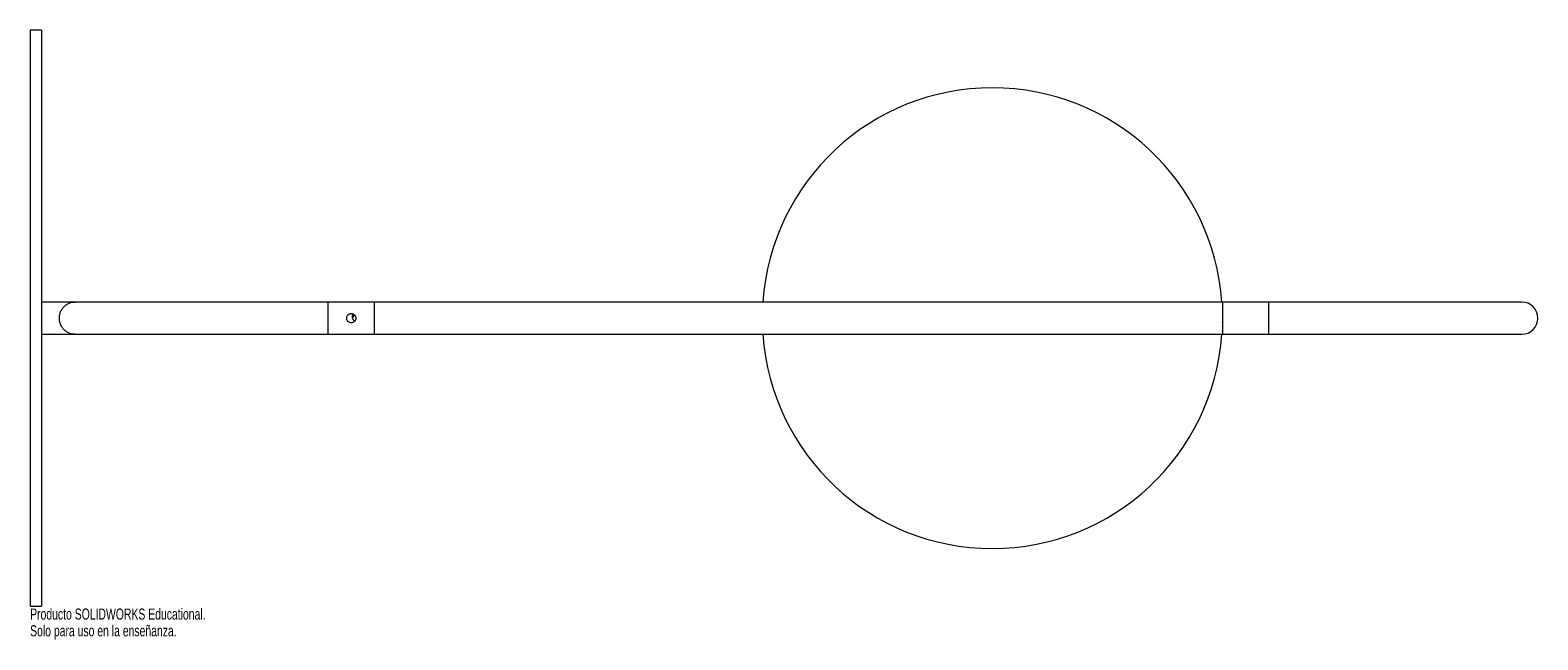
# Paper-space layout '_Normal a' of a CAD drawing. Header units: millimetres. Extents: x -250 to 405, y -140 to 125.
import ezdxf

# ---------------------------------------------------------------- set-up
doc = ezdxf.new("R2010")
doc.units = ezdxf.units.MM
doc.styles.add('SLDTEXTSTYLE0', font='TXT', dxfattribs={"width": 0.7})

psp = doc.layouts.new('_Normal a')

# ---------------------------------------------------------------- linework, layer by layer
at = {"color": 7, "linetype": 'Continuous', "lineweight": 15}
for p, q in [((-244.5, 125), (-249.5, 125)), ((-249.5, 125), (-249.5, -125)), ((-244.5, 125), (-244.5, -125)), ((398.5, 7), (-244.5, 7)), ((-100, 7), (-100, -7)), ((268.5, 7), (268.5, -7)), ((268.5, -2.08), (268.28, -2.22)), ((-244.5, -7), (398.5, -7)), ((-249.5, -125), (-244.5, -125))]:
    psp.add_line(p, q, dxfattribs=at)
at = {"color": 8, "linetype": 'Continuous', "lineweight": 15}
for p, q in [((-120, -7), (-120, 7)), ((288.5, 7), (288.5, -7))]:
    psp.add_line(p, q, dxfattribs=at)
at = {"color": 7, "linetype": 'Continuous', "lineweight": 15}
for centre, radius, start, end in [((168.5, 0), 100, 4.01399, 175.98601), ((398.5, 0), 7, 270, 90), ((168.5, 0), 100, 184.01399, 355.98601)]:
    psp.add_arc(centre, radius, start, end, dxfattribs=at)
for points, knots in [([(-230, -7), (-230.1, -7), (-230.2, -7), (-230.39, -6.99), (-230.49, -6.98), (-230.78, -6.96), (-230.97, -6.93), (-231.55, -6.84), (-231.92, -6.74), (-232.48, -6.54), (-232.67, -6.46), (-233.03, -6.29), (-233.22, -6.2), (-233.75, -5.88), (-234.1, -5.64), (-234.76, -5.06), (-235.07, -4.73), (-235.63, -3.98), (-235.88, -3.57), (-236.32, -2.65), (-236.49, -2.16), (-236.67, -1.37), (-236.71, -1.1), (-236.77, -0.55), (-236.79, -0.28), (-236.79, 0.27), (-236.78, 0.55), (-236.71, 1.1), (-236.67, 1.37), (-236.55, 1.89), (-236.48, 2.15), (-236.3, 2.65), (-236.21, 2.89), (-235.89, 3.57), (-235.63, 3.99), (-235.06, 4.73), (-234.76, 5.06), (-234.27, 5.49), (-234.1, 5.62), (-233.75, 5.87), (-233.58, 5.98), (-233.05, 6.29), (-232.69, 6.46), (-231.94, 6.73), (-231.55, 6.83), (-230.97, 6.93), (-230.78, 6.96), (-230.49, 6.98), (-230.39, 6.99), (-230.2, 7), (-230.1, 7), (-230, 7)], [0, 0, 0, 0, 0.015625, 0.015625, 0.03125, 0.03125, 0.0625, 0.0625, 0.125, 0.125, 0.15625, 0.15625, 0.1875, 0.1875, 0.25, 0.25, 0.3125, 0.3125, 0.375, 0.375, 0.4375, 0.4375, 0.46875, 0.46875, 0.5, 0.5, 0.53125, 0.53125, 0.5625, 0.5625, 0.59375, 0.59375, 0.625, 0.625, 0.6875, 0.6875, 0.75, 0.75, 0.78125, 0.78125, 0.8125, 0.8125, 0.875, 0.875, 0.9375, 0.9375, 0.96875, 0.96875, 0.984375, 0.984375, 1, 1, 1, 1]), ([(-112, 0), (-112, -0.13), (-111.99, -0.26), (-111.94, -0.52), (-111.9, -0.65), (-111.8, -0.89), (-111.73, -1), (-111.59, -1.22), (-111.51, -1.32), (-111.23, -1.6), (-111.01, -1.75), (-110.65, -1.9), (-110.52, -1.94), (-110.26, -1.99), (-110.13, -2), (-109.87, -2), (-109.74, -1.99), (-109.48, -1.94), (-109.35, -1.9), (-108.99, -1.75), (-108.77, -1.6), (-108.49, -1.32), (-108.41, -1.22), (-108.27, -1.01), (-108.2, -0.89), (-108.1, -0.65), (-108.06, -0.52), (-108.01, -0.26), (-108, -0.13), (-108, 0.26), (-108.05, 0.53), (-108.2, 0.89), (-108.27, 1), (-108.41, 1.22), (-108.49, 1.32), (-108.68, 1.51), (-108.78, 1.59), (-108.99, 1.73), (-109.11, 1.8), (-109.35, 1.9), (-109.48, 1.94), (-109.73, 1.99), (-109.87, 2), (-110.13, 2), (-110.26, 1.99), (-110.52, 1.94), (-110.65, 1.9), (-111.01, 1.75), (-111.23, 1.6), (-111.51, 1.32), (-111.59, 1.22), (-111.73, 1), (-111.8, 0.89), (-111.9, 0.65), (-111.94, 0.52), (-111.99, 0.26), (-112, 0.13), (-112, 0)], [0, 0, 0, 0, 0.03125, 0.03125, 0.0625, 0.0625, 0.09375, 0.09375, 0.125, 0.125, 0.1875, 0.1875, 0.21875, 0.21875, 0.25, 0.25, 0.28125, 0.28125, 0.3125, 0.3125, 0.375, 0.375, 0.40625, 0.40625, 0.4375, 0.4375, 0.46875, 0.46875, 0.5, 0.5, 0.5625, 0.5625, 0.59375, 0.59375, 0.625, 0.625, 0.65625, 0.65625, 0.6875, 0.6875, 0.71875, 0.71875, 0.75, 0.75, 0.78125, 0.78125, 0.8125, 0.8125, 0.875, 0.875, 0.90625, 0.90625, 0.9375, 0.9375, 0.96875, 0.96875, 1, 1, 1, 1]), ([(-109.5, 0.52), (-109.48, 0.73), (-109.43, 1.16), (-109.24, 1.58), (-109.07, 1.73), (-109.06, 1.74)], [0, 0, 0, 0, 0.4849396, 0.9692834, 1, 1, 1, 1]), ([(-109.5, 0.42), (-109.48, 0.63), (-109.43, 1.05), (-109.22, 1.5), (-109.03, 1.67), (-108.99, 1.71)], [0, 0, 0, 0, 0.442049, 0.883327, 1, 1, 1, 1]), ([(-108.44, -1.24), (-108.48, -1.23), (-108.73, -1.12), (-109.08, -0.75), (-109.43, -0.16), (-109.48, 0.29), (-109.5, 0.52)], [0, 0, 0, 0, 0.065592, 0.372393, 0.691585, 1, 1, 1, 1]), ([(-108.51, 1.3), (-108.6, 1.24), (-108.89, 1.08), (-109.24, 0.65), (-109.37, 0.25), (-109.42, 0.06)], [0, 0, 0, 0, 0.203957, 0.633415, 1, 1, 1, 1]), ([(-108.44, 1.24), (-108.58, 1.16), (-108.91, 0.97), (-109.26, 0.52), (-109.37, 0.15), (-109.41, -0.01)], [0, 0, 0, 0, 0.284796, 0.6999, 1, 1, 1, 1]), ([(268.5, 2.47), (268.5, 1.76), (268.5, 0.99), (268.5, -0.57), (268.5, -1.35), (268.5, -2.08)], [0, 0, 0, 0, 0.5, 0.5, 1, 1, 1, 1])]:
    psp.add_open_spline(points, degree=3, knots=knots, dxfattribs=at)

# ---------------------------------------------------------------- texts
at = {"color": 7, "linetype": 'Continuous', "char_height": 4.8336, "attachment_point": 1, "style": 'SLDTEXTSTYLE0'}
for s, insert in [('Producto SOLIDWORKS Educational.', (-249.5, -126.02)), ('Solo para uso en la enseñanza.', (-249.5, -133.27))]:
    psp.add_mtext(s, dxfattribs=dict(at, insert=insert))

doc.saveas('drawing.dxf')
